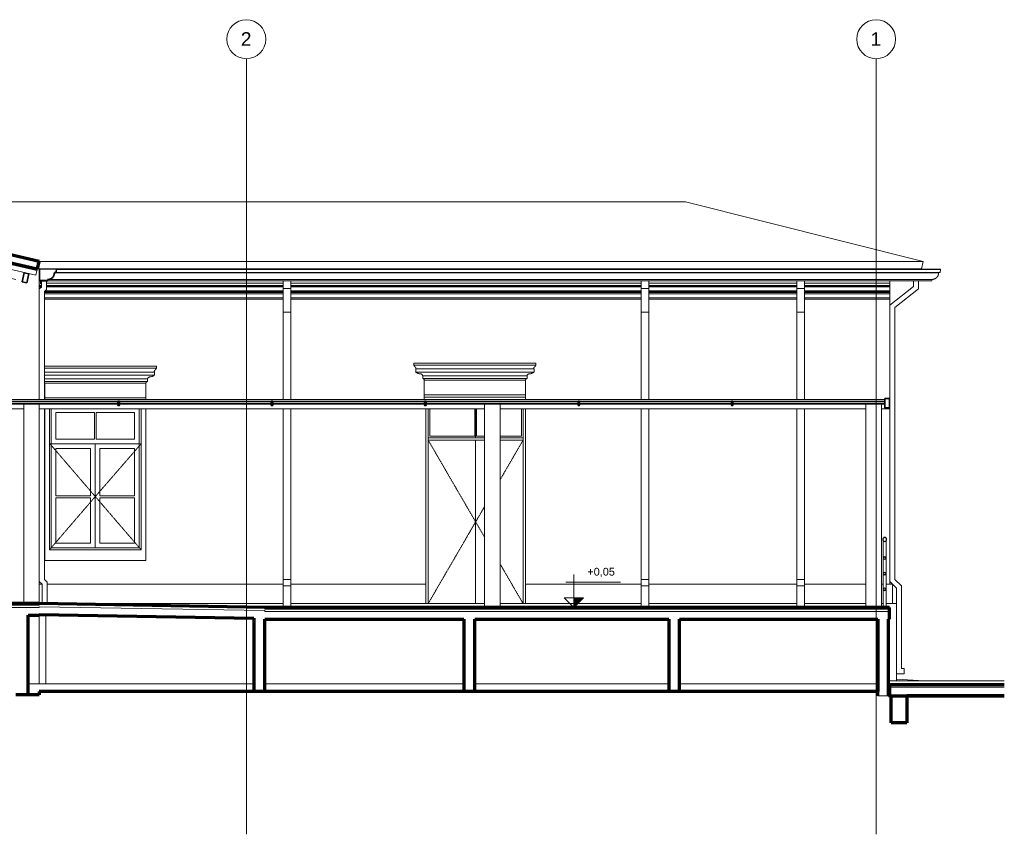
# Model space of a CAD drawing. Header units: millimetres. Extents: x -3164 to 44461, y -1932 to 8822.
# Tile 9 of 9: x 31813 to 44461, y -1932 to 8528. Entities that reach past the tile are written whole.
import ezdxf

# ---------------------------------------------------------------- set-up
doc = ezdxf.new("R2010")
doc.units = ezdxf.units.MM
doc.linetypes.add('_Tracejado pequeno', pattern=[2.25, 1.5, -0.75])
doc.linetypes.add('_Traço - ponto', pattern=[16, 12, -2, 0, -2])
for name, color, linetype, lineweight in [('A-DOOR', 31, 'Continuous', 18), ('A-DOOR-HDLN', 31, '_Tracejado pequeno', 18), ('A-FLOR', 192, 'Continuous', 18), ('A-FLOR-HRAL', 11, 'Continuous', 18), ('A-FLOR-MCUT', 51, 'Continuous', 18), ('A-GENM', 13, 'Continuous', 18), ('A-GLAZ', 151, 'Continuous', 18), ('A-GLAZ-CURT', 52, 'Continuous', 18), ('A-GLAZ-CWMG', 51, 'Continuous', 18), ('A-GLAZ-HDLN', 1, '_Tracejado pequeno', 18), ('A-ROOF', 132, 'Continuous', 18), ('A-ROOF-MCUT', 132, 'Continuous', 25), ('A-ROOF-OTLN', 132, 'Continuous', 18), ('A-WALL', 113, 'Continuous', 18), ('G-ANNO-DIMS', 111, 'Continuous', 9), ('S-COLS', 52, 'Continuous', 18), ('S-GRID', 1, 'Continuous', 9), ('S-GRID-IDEN', 1, 'Continuous', 9)]:
    doc.layers.add(name, color=color, linetype=linetype, lineweight=lineweight)
doc.styles.add('Arial_2', font='arial.ttf', dxfattribs={"height": 175})
doc.styles.add('Arial_3', font='arial.ttf', dxfattribs={"height": 100})

# ---------------------------------------------------------------- blocks, each defined once
blk = doc.blocks.new('porta dupla - P01 - 1_28 x 2_60 m-4336729-ELEVAÇÃO 6 - FACHADA DE IMPLANTAÇÃO')
at = {"layer": 'A-DOOR'}
for p, q in [((24141, 1030), (24141, 3530)), ((24161, 3530), (24161, 3180)), ((24741, 3180), (24741, 3530)), ((24751, 3530), (24751, 3160)), ((24751, 3530), (24751, 3160)), ((24761, 3530), (24761, 3180)), ((25341, 3180), (25341, 3530)), ((25361, 3530), (25361, 1030)), ((24741, 3180), (24161, 3180)), ((24866, 3180), (24761, 3180)), ((25341, 3180), (25066, 3180)), ((24866, 3160), (24141, 3160)), ((24141, 3130), (24866, 3130)), ((24751, 3130), (24751, 1030)), ((24751, 3130), (24751, 1030)), ((25361, 3160), (25066, 3160)), ((25066, 3130), (25361, 3130))]:
    blk.add_line(p, q, dxfattribs=at)
at = {"layer": 'A-DOOR-HDLN'}
for p, q in [((24141, 3130), (24866, 3130)), ((24141, 3130), (24751, 2080)), ((25066, 3130), (25361, 3130)), ((25361, 3130), (25066, 2622)), ((24866, 2277), (24751, 2080)), ((24751, 2080), (24141, 1030)), ((24751, 2080), (24866, 1883)), ((25066, 1538), (25361, 1030))]:
    blk.add_line(p, q, dxfattribs=at)
blk = doc.blocks.new('Window_CV - Window_CV - 1 divisão-4329170-ELEVAÇÃO 6 - FACHADA DE IMPLANTAÇÃO')
at = {"layer": 'A-GLAZ'}
for p, q in [((19215, 3530), (19215, 1584)), ((19275, 1720), (19275, 3530)), ((19300, 3530), (19300, 1745)), ((19360, 3485), (19360, 3144)), ((19853, 3485), (19360, 3485)), ((19853, 3144), (19853, 3485)), ((19878, 3485), (19878, 3144)), ((20370, 3485), (19878, 3485)), ((20370, 3144), (20370, 3485)), ((20430, 1745), (20430, 3530)), ((20455, 3530), (20455, 1720)), ((20515, 1584), (20515, 3530)), ((19300, 3084), (20430, 3084)), ((19865, 3084), (19300, 3084)), ((19853, 3144), (19360, 3144)), ((19865, 3084), (19865, 1745)), ((19865, 1745), (19865, 3084)), ((20430, 3084), (19865, 3084)), ((20370, 3144), (19878, 3144)), ((19360, 2414), (19360, 3024)), ((19360, 3024), (19805, 3024)), ((19805, 3024), (19805, 2414)), ((19925, 2414), (19925, 3024)), ((19925, 3024), (20370, 3024)), ((20370, 3024), (20370, 2414)), ((19805, 2414), (19360, 2414)), ((20370, 2414), (19925, 2414)), ((19360, 2389), (19360, 1805)), ((19360, 2389), (19805, 2389)), ((19805, 1805), (19805, 2389)), ((19925, 2389), (20370, 2389)), ((19925, 2389), (19925, 1805)), ((20370, 1805), (20370, 2389)), ((19360, 1805), (19805, 1805)), ((19925, 1805), (20370, 1805)), ((20455, 1720), (19275, 1720)), ((19300, 1745), (20430, 1745)), ((19215, 1584), (20515, 1584))]:
    blk.add_line(p, q, dxfattribs=at)
at = {"layer": 'A-GLAZ-HDLN'}
for p, q in [((20455, 3084), (19281, 3084)), ((19865, 2405), (19281, 3084)), ((20455, 3084), (19865, 2405)), ((19275, 1720), (19865, 2405)), ((19865, 2405), (20455, 1720))]:
    blk.add_line(p, q, dxfattribs=at)
blk = doc.blocks.new('Rectangular Mullion - 4x6_3-3931219-ELEVAÇÃO 6 - FACHADA DE IMPLANTAÇÃO')
at = {"layer": 'A-GLAZ-CWMG'}
for p, q in [((19100, 5248), (15959, 5970)), ((15960, 6035), (16365, 5942)), ((16414, 5930), (16823, 5836)), ((16872, 5825), (17281, 5731)), ((17330, 5720), (17740, 5625)), ((17788, 5614), (18198, 5520)), ((18246, 5509), (18656, 5415)), ((18705, 5403), (19114, 5309)), ((19114, 5309), (19100, 5248))]:
    blk.add_line(p, q, dxfattribs=at)
blk = doc.blocks.new('Rectangular Mullion - 6x12 cm-4082038-ELEVAÇÃO 6 - FACHADA DE IMPLANTAÇÃO')
at = {"layer": 'A-GLAZ-CWMG'}
for p, q in [((6408, 5474), (6491, 5474)), ((13193, 5474), (13290, 5474)), ((13597, 5474), (13607, 5474)), ((14677, 5474), (15055, 5474)), ((15208, 5474), (15887, 5474)), ((16037, 5474), (16715, 5474)), ((16869, 5474), (17125, 5474)), ((17571, 5474), (17615, 5474)), ((18397, 5474), (18486, 5474)), ((6159, 5357), (6115, 5357)), ((6166, 5344), (6209, 5344)), ((6651, 5344), (6669, 5344)), ((6960, 5357), (6877, 5357)), ((6928, 5344), (7011, 5344)), ((12574, 5344), (12671, 5344)), ((12732, 5357), (12635, 5357)), ((12978, 5344), (12998, 5344)), ((13048, 5357), (13039, 5357)), ((14058, 5344), (15432, 5344)), ((15395, 5357), (14119, 5357)), ((15887, 5357), (15549, 5357)), ((15586, 5344), (15887, 5344)), ((16375, 5357), (16037, 5357)), ((16037, 5344), (16338, 5344)), ((16491, 5344), (17690, 5344)), ((17635, 5357), (16528, 5357)), ((18125, 5357), (18081, 5357)), ((18136, 5344), (18180, 5344)), ((18996, 5357), (18907, 5357)), ((18962, 5344), (19052, 5344))]:
    blk.add_line(p, q, dxfattribs=at)
blk = doc.blocks.new('Rectangular Mullion - 6x12 cm 2-4082025-ELEVAÇÃO 6 - FACHADA DE IMPLANTAÇÃO')
at = {"layer": 'A-GLAZ-CWMG'}
for p, q in [((18846, 5191), (18602, 5247)), ((19146, 5258), (19148, 5258)), ((19148, 5251), (19146, 5251)), ((19146, 5134), (19163, 5137)), ((19163, 5137), (19163, 5174))]:
    blk.add_line(p, q, dxfattribs=at)
blk = doc.blocks.new('Railing - 4 cm-V15-ELEVAÇÃO 6 - FACHADA DE IMPLANTAÇÃO')
at = {"layer": 'A-FLOR-HRAL'}
for p, q in [((29986, 980), (29986, 1830)), ((29986, 1830), (30026, 1830)), ((30026, 1830), (30026, 980))]:
    blk.add_line(p, q, dxfattribs=at)
blk = doc.blocks.new('Railing - Railing-3946303-ELEVAÇÃO 6 - FACHADA DE IMPLANTAÇÃO')
at = {"layer": 'A-FLOR-HRAL', "lineweight": 25}
for centre, radius, start, end in [((30006, 1855), 25, 0, 180), ((30006, 1855), 25, 180, 0), ((30006, 1615), 15, 0, 180), ((30006, 1615), 15, 180, 0), ((30006, 1415), 15, 0, 180), ((30006, 1415), 15, 180, 0), ((30006, 1215), 15, 0, 180), ((30006, 1215), 15, 180, 0)]:
    blk.add_arc(centre, radius, start, end, dxfattribs=at)
blk.add_blockref('Railing - 4 cm-V15-ELEVAÇÃO 6 - FACHADA DE IMPLANTAÇÃO', (0, 0))
blk = doc.blocks.new('System Panel - Vidro 2cm escuro2-4253585-ELEVAÇÃO 6 - FACHADA DE IMPLANTAÇÃO')
at = {"layer": 'A-GLAZ-CURT', "lineweight": 25}
for p, q in [((30006, 3624), (28056, 3624)), ((28056, 3624), (28056, 3604)), ((28056, 3604), (30006, 3604)), ((30006, 3604), (30006, 3624))]:
    blk.add_line(p, q, dxfattribs=at)
at = {"layer": 'A-GLAZ-CURT'}
blk.add_line((28056, 3593), (30006, 3593), dxfattribs=at)
blk = doc.blocks.new('Rectangular Mullion - 6x12 cm metal-4024687-ELEVAÇÃO 6 - FACHADA DE IMPLANTAÇÃO')
at = {"layer": 'A-GLAZ-CWMG'}
for p, q in [((20166, 3653), (18206, 3653)), ((18146, 3530), (18146, 3533)), ((18946, 3533), (18146, 3533)), ((18146, 3530), (18946, 3530)), ((20166, 3533), (19146, 3533)), ((19146, 3530), (20166, 3530))]:
    blk.add_line(p, q, dxfattribs=at)
blk = doc.blocks.new('Rectangular Mullion - 6x12 cm metal-4019208-ELEVAÇÃO 6 - FACHADA DE IMPLANTAÇÃO')
at = {"layer": 'A-GLAZ-CWMG', "lineweight": 35}
for p, q in [((30066, 3664), (30006, 3664)), ((30006, 3664), (30006, 3544)), ((30006, 3544), (30066, 3544)), ((30066, 3544), (30066, 3664))]:
    blk.add_line(p, q, dxfattribs=at)
at = {"layer": 'A-GLAZ-CWMG'}
for p, q in [((30006, 3544), (30006, 3533)), ((30066, 3533), (30066, 3544)), ((30066, 3533), (30006, 3533))]:
    blk.add_line(p, q, dxfattribs=at)
blk = doc.blocks.new('Rectangular Mullion - 6x12 cm metal-4024689-ELEVAÇÃO 6 - FACHADA DE IMPLANTAÇÃO')
at = {"layer": 'A-GLAZ-CWMG'}
for p, q in [((30006, 3653), (28046, 3653)), ((29765, 3533), (28046, 3533)), ((28046, 3530), (29765, 3530)), ((30066, 3533), (29965, 3533)), ((29965, 3530), (30066, 3530)), ((30066, 3533), (30066, 3530))]:
    blk.add_line(p, q, dxfattribs=at)
blk = doc.blocks.new('Rectangular Mullion - 6x12 cm metal-4024690-ELEVAÇÃO 6 - FACHADA DE IMPLANTAÇÃO')
at = {"layer": 'A-GLAZ-CWMG'}
for p, q in [((28046, 3653), (26076, 3653)), ((28046, 3533), (26076, 3533)), ((26076, 3530), (28046, 3530))]:
    blk.add_line(p, q, dxfattribs=at)
blk = doc.blocks.new('Rectangular Mullion - 6x12 cm metal-V16-ELEVAÇÃO 6 - FACHADA DE IMPLANTAÇÃO')
at = {"layer": 'A-GLAZ-CWMG'}
for p, q in [((26076, 3653), (24106, 3653)), ((24866, 3533), (24106, 3533)), ((24106, 3530), (24866, 3530)), ((26076, 3533), (25066, 3533)), ((25066, 3530), (26076, 3530))]:
    blk.add_line(p, q, dxfattribs=at)
blk = doc.blocks.new('Rectangular Mullion - 2x5 cm metal-4019206-ELEVAÇÃO 6 - FACHADA DE IMPLANTAÇÃO')
at = {"layer": 'A-GLAZ-CWMG', "lineweight": 35}
for p, q in [((28056, 3629), (28036, 3629)), ((28036, 3629), (28036, 3579)), ((28036, 3579), (28056, 3579)), ((28056, 3579), (28056, 3629))]:
    blk.add_line(p, q, dxfattribs=at)
at = {"layer": 'A-GLAZ-CWMG'}
for p, q in [((28036, 3579), (28036, 3568)), ((28056, 3568), (28036, 3568)), ((28056, 3568), (28056, 3579))]:
    blk.add_line(p, q, dxfattribs=at)
blk = doc.blocks.new('ornamento esquadrias - ornamento esquadrias-4133635-ELEVAÇÃO 6 - FACHADA DE IMPLANTAÇÃO')
at = {"layer": 'A-GENM'}
for p, q in [((25526, 4119), (23956, 4119)), ((23956, 4119), (23956, 4094)), ((25526, 4094), (23956, 4094)), ((23956, 4094), (25526, 4094)), ((25526, 4094), (25526, 4119)), ((23981, 4044), (25501, 4044)), ((25501, 4044), (23981, 4044)), ((23981, 4044), (23981, 4004)), ((25501, 4004), (23981, 4004)), ((23981, 4004), (25501, 4004)), ((24071, 3957), (25411, 3957)), ((25411, 3957), (24071, 3957)), ((24071, 3957), (24071, 3922)), ((25411, 3922), (24071, 3922)), ((24071, 3922), (25411, 3922)), ((25411, 3922), (25411, 3957)), ((25501, 4004), (25501, 4044)), ((25391, 3899), (24091, 3899)), ((24091, 3899), (24091, 3713)), ((24091, 3899), (25391, 3899)), ((25391, 3713), (25391, 3899)), ((25391, 3713), (24091, 3713)), ((24091, 3713), (25391, 3713)), ((24091, 3683), (24091, 3713)), ((24091, 3683), (25391, 3683)), ((24091, 3652), (24091, 3683)), ((24091, 3683), (25391, 3683)), ((25391, 3713), (25391, 3683)), ((25391, 3683), (25391, 3652))]:
    blk.add_line(p, q, dxfattribs=at)
for points, knots in [([(23975, 4067), (23973, 4069), (23971, 4071), (23968, 4075), (23967, 4077), (23965, 4078), (23964, 4080), (23963, 4082), (23962, 4083), (23961, 4085), (23960, 4087), (23959, 4088), (23958, 4090), (23957, 4092), (23957, 4093), (23957, 4094), (23956, 4094), (23956, 4094)], [0, 0, 0, 0, 0.142857, 0.214286, 0.285714, 0.321429, 0.357143, 0.428571, 0.464286, 0.5, 0.571429, 0.625, 0.678571, 0.785714, 0.839286, 0.892857, 1, 1, 1, 1]), ([(23981, 4044), (23981, 4044), (23982, 4044), (23982, 4046), (23983, 4048), (23984, 4052), (23984, 4055), (23983, 4058), (23982, 4059), (23982, 4060), (23981, 4062), (23980, 4063), (23978, 4065), (23976, 4066), (23975, 4067)], [0, 0, 0, 0, 0.125, 0.25, 0.375, 0.5, 0.625, 0.6875, 0.71875, 0.75, 0.8125, 0.84375, 0.875, 1, 1, 1, 1]), ([(25507, 4067), (25506, 4067), (25505, 4066), (25503, 4064), (25502, 4063), (25501, 4061), (25500, 4060), (25499, 4058), (25499, 4055), (25498, 4050), (25500, 4046), (25501, 4044), (25501, 4044), (25501, 4044)], [0, 0, 0, 0, 0.0625, 0.125, 0.1875, 0.21875, 0.25, 0.3125, 0.375, 0.5, 0.75, 0.875, 1, 1, 1, 1]), ([(25526, 4094), (25526, 4094), (25526, 4093), (25525, 4092), (25524, 4091), (25523, 4089), (25522, 4087), (25521, 4085), (25520, 4083), (25519, 4081), (25517, 4079), (25516, 4077), (25515, 4076), (25514, 4075), (25512, 4073), (25510, 4070), (25508, 4068), (25507, 4067)], [0, 0, 0, 0, 0.142857, 0.214286, 0.285714, 0.357143, 0.428571, 0.5, 0.535714, 0.571429, 0.678571, 0.705357, 0.732143, 0.785714, 0.839286, 0.892857, 1, 1, 1, 1]), ([(23981, 4004), (23983, 4003), (23987, 4000), (23991, 3997), (23995, 3995), (24000, 3992), (24004, 3990), (24008, 3988), (24013, 3987), (24021, 3984), (24029, 3982), (24034, 3982)], [-1, -1, -1, -1, -0.875, -0.75, -0.6875, -0.625, -0.5, -0.4375, -0.375, -0.25, 0, 0, 0, 0]), ([(24034, 3982), (24036, 3982), (24040, 3982), (24046, 3981), (24049, 3980), (24051, 3979), (24053, 3978), (24055, 3977), (24057, 3976), (24058, 3975), (24060, 3973), (24061, 3972), (24063, 3971), (24064, 3969), (24066, 3967), (24069, 3963), (24070, 3960), (24071, 3957)], [-1, -1, -1, -1, -0.833333, -0.75, -0.666667, -0.625, -0.583333, -0.541667, -0.5, -0.458333, -0.416667, -0.375, -0.333333, -0.291667, -0.25, -0.166667, 0, 0, 0, 0]), ([(24071, 3922), (24072, 3922), (24074, 3922), (24075, 3921), (24077, 3920), (24078, 3920), (24079, 3919), (24080, 3918), (24081, 3918), (24082, 3917), (24082, 3917), (24083, 3916), (24084, 3915), (24085, 3914), (24086, 3913), (24087, 3912), (24087, 3911), (24088, 3910), (24089, 3908), (24089, 3907), (24091, 3904), (24091, 3901), (24091, 3899)], [-1, -1, -1, -1, -0.916667, -0.875, -0.833333, -0.791667, -0.75, -0.708333, -0.666667, -0.645833, -0.625, -0.583333, -0.541667, -0.5, -0.458333, -0.416667, -0.375, -0.333333, -0.291667, -0.25, -0.166667, 0, 0, 0, 0]), ([(25391, 3899), (25391, 3901), (25392, 3904), (25393, 3907), (25394, 3909), (25395, 3911), (25396, 3912), (25396, 3913), (25397, 3914), (25398, 3915), (25399, 3916), (25400, 3917), (25401, 3918), (25402, 3918), (25403, 3919), (25404, 3920), (25406, 3920), (25407, 3921), (25409, 3922), (25410, 3922), (25411, 3922)], [-1, -1, -1, -1, -0.833333, -0.75, -0.666667, -0.625, -0.583333, -0.541667, -0.5, -0.458333, -0.416667, -0.375, -0.333333, -0.291667, -0.25, -0.208333, -0.166667, -0.125, -0.083333, 0, 0, 0, 0]), ([(25411, 3957), (25412, 3960), (25414, 3963), (25417, 3968), (25419, 3970), (25421, 3972), (25422, 3973), (25424, 3975), (25426, 3976), (25427, 3977), (25429, 3978), (25431, 3979), (25433, 3979), (25435, 3980), (25437, 3981), (25442, 3982), (25446, 3982), (25448, 3982)], [-1, -1, -1, -1, -0.833333, -0.75, -0.666667, -0.625, -0.583333, -0.541667, -0.5, -0.458333, -0.416667, -0.375, -0.333333, -0.291667, -0.25, -0.166667, 0, 0, 0, 0]), ([(25448, 3982), (25453, 3982), (25461, 3984), (25469, 3987), (25474, 3988), (25477, 3990), (25480, 3991), (25484, 3993), (25487, 3995), (25491, 3997), (25496, 4000), (25499, 4003), (25501, 4004)], [-1, -1, -1, -1, -0.75, -0.625, -0.5625, -0.5, -0.4375, -0.375, -0.3125, -0.25, -0.125, 0, 0, 0, 0])]:
    blk.add_open_spline(points, degree=3, knots=knots, dxfattribs=at)
blk = doc.blocks.new('ornamento esquadrias - ornamento esquadrias-V17-ELEVAÇÃO 6 - FACHADA DE IMPLANTAÇÃO')
at = {"layer": 'A-GENM'}
for p, q in [((20650, 4079), (19211, 4079)), ((20650, 4054), (19211, 4054)), ((19211, 4054), (20650, 4054)), ((20650, 4054), (20650, 4079)), ((19211, 4004), (20625, 4004)), ((20625, 4004), (19211, 4004)), ((20625, 3964), (19211, 3964)), ((19211, 3964), (20625, 3964)), ((20625, 3964), (20625, 4004)), ((19211, 3917), (20535, 3917)), ((20535, 3917), (19211, 3917)), ((20535, 3882), (19211, 3882)), ((19211, 3882), (20535, 3882)), ((20515, 3859), (19215, 3859)), ((19215, 3859), (19215, 3673)), ((19215, 3859), (20515, 3859)), ((20515, 3673), (20515, 3859)), ((20535, 3882), (20535, 3917)), ((20515, 3673), (19215, 3673)), ((19215, 3673), (20515, 3673)), ((19215, 3652), (19215, 3673)), ((20515, 3673), (20515, 3652))]:
    blk.add_line(p, q, dxfattribs=at)
for points, knots in [([(20650, 4054), (20650, 4054), (20650, 4053), (20649, 4052), (20649, 4051), (20648, 4049), (20647, 4047), (20645, 4045), (20644, 4043), (20643, 4041), (20642, 4039), (20640, 4037), (20639, 4036), (20638, 4035), (20637, 4033), (20634, 4030), (20633, 4028), (20632, 4027)], [0, 0, 0, 0, 0.142857, 0.214286, 0.285714, 0.357143, 0.428571, 0.5, 0.535714, 0.571429, 0.678571, 0.705357, 0.732143, 0.785714, 0.839286, 0.892857, 1, 1, 1, 1]), ([(20535, 3917), (20536, 3920), (20538, 3923), (20541, 3928), (20543, 3930), (20545, 3932), (20547, 3933), (20548, 3935), (20550, 3936), (20552, 3937), (20553, 3938), (20555, 3939), (20557, 3939), (20559, 3940), (20562, 3941), (20566, 3942), (20570, 3942), (20573, 3942)], [-1, -1, -1, -1, -0.833333, -0.75, -0.666667, -0.625, -0.583333, -0.541667, -0.5, -0.458333, -0.416667, -0.375, -0.333333, -0.291667, -0.25, -0.166667, 0, 0, 0, 0]), ([(20573, 3942), (20578, 3942), (20585, 3944), (20593, 3947), (20598, 3948), (20601, 3950), (20605, 3951), (20608, 3953), (20611, 3955), (20615, 3957), (20620, 3960), (20624, 3963), (20625, 3964)], [-1, -1, -1, -1, -0.75, -0.625, -0.5625, -0.5, -0.4375, -0.375, -0.3125, -0.25, -0.125, 0, 0, 0, 0]), ([(20632, 4027), (20631, 4027), (20629, 4026), (20628, 4024), (20626, 4023), (20625, 4021), (20625, 4020), (20624, 4018), (20623, 4015), (20623, 4010), (20624, 4006), (20625, 4004), (20625, 4004), (20625, 4004)], [0, 0, 0, 0, 0.0625, 0.125, 0.1875, 0.21875, 0.25, 0.3125, 0.375, 0.5, 0.75, 0.875, 1, 1, 1, 1]), ([(19211, 3872), (19211, 3871), (19212, 3871), (19212, 3870), (19213, 3868), (19214, 3867), (19215, 3864), (19215, 3861), (19215, 3859)], [-0.4068733, -0.4068733, -0.4068733, -0.4068733, -0.375, -0.3333333, -0.2916667, -0.25, -0.1666667, 0, 0, 0, 0]), ([(20515, 3859), (20516, 3861), (20516, 3864), (20517, 3867), (20518, 3869), (20519, 3871), (20520, 3872), (20521, 3873), (20522, 3874), (20522, 3875), (20523, 3876), (20524, 3877), (20525, 3878), (20527, 3878), (20528, 3879), (20529, 3880), (20530, 3880), (20531, 3881), (20533, 3882), (20534, 3882), (20535, 3882)], [-1, -1, -1, -1, -0.833333, -0.75, -0.666667, -0.625, -0.583333, -0.541667, -0.5, -0.458333, -0.416667, -0.375, -0.333333, -0.291667, -0.25, -0.208333, -0.166667, -0.125, -0.083333, 0, 0, 0, 0])]:
    blk.add_open_spline(points, degree=3, knots=knots, dxfattribs=at)
blk = doc.blocks.new('Rectangular Mullion - 6x12 cm-4252393-ELEVAÇÃO 6 - FACHADA DE IMPLANTAÇÃO')
at = {"layer": 'A-GLAZ-CWMG', "lineweight": 35}
for p, q in [((18953, 5280), (18927, 5163)), ((19012, 5266), (18953, 5280)), ((18985, 5149), (19012, 5266)), ((18927, 5163), (18985, 5149))]:
    blk.add_line(p, q, dxfattribs=at)
blk = doc.blocks.new('Generic Models 1 - Generic Models 24-4258923-ELEVAÇÃO 6 - FACHADA DE IMPLANTAÇÃO')
at = {"layer": 'A-GENM'}
for p, q in [((7125, 5093), (6771, 4815)), ((6836, 4783), (7190, 5062)), ((7125, 5174), (7125, 5093)), ((7190, 5062), (7190, 5174)), ((7236, 5078), (7236, 5174)), ((7236, 5078), (7336, 5078)), ((7236, 4774), (7236, 5078)), ((7336, 5078), (7336, 5174)), ((7336, 5078), (7336, 4774)), ((10221, 5078), (10221, 5174)), ((10221, 5078), (10321, 5078)), ((10221, 4774), (10221, 5078)), ((10321, 5078), (10321, 5174)), ((10321, 5078), (10321, 4774)), ((12347, 5179), (12361, 5179)), ((12347, 5062), (12347, 5179)), ((12696, 4787), (12347, 5062)), ((12412, 5174), (12412, 5093)), ((12412, 5093), (12761, 4818)), ((19146, 5071), (19175, 5093)), ((19175, 5093), (19175, 5174)), ((19240, 5062), (19211, 5039)), ((19240, 5174), (19240, 5062)), ((22277, 5078), (22277, 5174)), ((22277, 5078), (22377, 5078)), ((22277, 4774), (22277, 5078)), ((22377, 5078), (22377, 5174)), ((22377, 5078), (22377, 4774)), ((26877, 5078), (26877, 5174)), ((26877, 5078), (26977, 5078)), ((26877, 4774), (26877, 5078)), ((26977, 5078), (26977, 5174)), ((26977, 5078), (26977, 4774)), ((28877, 5078), (28877, 5174)), ((28877, 5078), (28977, 5078)), ((28877, 4774), (28877, 5078)), ((28977, 5078), (28977, 5174)), ((28977, 5078), (28977, 4774)), ((30375, 5104), (30071, 4864)), ((30136, 4833), (30440, 5072)), ((30375, 5174), (30375, 5104)), ((30440, 5072), (30440, 5174)), ((19211, 3653), (19211, 5039)), ((30136, 1342), (30136, 4833)), ((6836, 470), (6836, 4783)), ((7236, 4774), (7336, 4774)), ((7236, 470), (7236, 4774)), ((7336, 4774), (7336, 470)), ((10221, 4774), (10321, 4774)), ((10221, 470), (10221, 4774)), ((10321, 4774), (10321, 470)), ((12696, 4787), (12696, 2071)), ((22277, 4774), (22377, 4774)), ((22277, 3653), (22277, 4774)), ((22377, 4774), (22377, 3653)), ((26877, 4774), (26977, 4774)), ((26877, 3653), (26877, 4774)), ((26977, 4774), (26977, 3653)), ((28877, 4774), (28977, 4774)), ((28877, 3653), (28877, 4774)), ((28977, 4774), (28977, 3653)), ((19211, 1342), (19211, 3530)), ((22277, 1342), (22277, 3530)), ((22377, 3530), (22377, 1342)), ((26877, 1342), (26877, 3530)), ((26977, 3530), (26977, 1342)), ((28877, 1342), (28877, 3530)), ((28977, 3530), (28977, 1342)), ((19146, 1315), (19181, 1280)), ((19246, 1307), (19211, 1342)), ((19246, 1030), (19246, 1307)), ((22277, 1342), (22377, 1342)), ((22277, 1257), (22277, 1342)), ((22377, 1342), (22377, 1257)), ((26877, 1342), (26977, 1342)), ((26877, 1257), (26877, 1342)), ((26977, 1342), (26977, 1257)), ((28877, 1342), (28977, 1342)), ((28877, 1257), (28877, 1342)), ((28977, 1342), (28977, 1257)), ((30071, 1315), (30156, 1230)), ((30221, 1257), (30136, 1342)), ((22277, 1257), (22377, 1257)), ((22277, 980), (22277, 1257)), ((22377, 1257), (22377, 980)), ((26877, 1257), (26977, 1257)), ((26877, 980), (26877, 1257)), ((26977, 1257), (26977, 980)), ((28877, 1257), (28977, 1257)), ((28877, 980), (28877, 1257)), ((28977, 1257), (28977, 980)), ((30156, 1230), (30156, 1030)), ((30221, 195), (30221, 1257)), ((19246, 1030), (19231, 1030)), ((30156, 130), (30256, 130)), ((30256, 195), (30221, 195)), ((30256, 195), (30256, 130))]:
    blk.add_line(p, q, dxfattribs=at)
blk = doc.blocks.new('ORNAMENTO SUPERIOR - ORNAMENTO SUPERIOR-4323885-ELEVAÇÃO 6 - FACHADA DE IMPLANTAÇÃO')
at = {"layer": 'A-GENM', "lineweight": 35}
for p, q in [((7055, 5329), (6771, 5329)), ((6771, 5329), (6771, 4939)), ((7055, 5287), (7055, 5329)), ((6975, 5187), (6975, 5192)), ((6975, 5192), (6985, 5192)), ((6989, 5177), (6975, 5187)), ((6985, 5192), (6985, 5202)), ((6985, 5202), (6995, 5202)), ((6995, 5202), (6995, 5232)), ((6995, 5232), (7005, 5232)), ((7005, 5232), (7005, 5252)), ((7005, 5252), (7010, 5252)), ((7010, 5252), (7010, 5257)), ((7010, 5257), (7015, 5257)), ((7015, 5257), (7015, 5262)), ((7015, 5262), (7020, 5262)), ((7020, 5262), (7020, 5267)), ((7020, 5267), (7035, 5267)), ((7035, 5267), (7035, 5277)), ((7035, 5277), (7040, 5277)), ((7040, 5277), (7040, 5282)), ((7040, 5282), (7045, 5282)), ((7045, 5287), (7055, 5287)), ((7045, 5282), (7045, 5287)), ((6939, 5047), (6939, 5097)), ((6939, 5097), (6949, 5097)), ((6949, 5097), (6949, 5107)), ((6949, 5107), (6959, 5107)), ((6959, 5107), (6959, 5117)), ((6959, 5117), (6969, 5117)), ((6771, 4939), (6781, 4939)), ((6781, 4939), (6781, 4959)), ((6781, 4959), (6791, 4959)), ((6791, 4959), (6791, 5009)), ((6811, 5009), (6821, 5009)), ((6821, 5009), (6821, 5024)), ((6821, 5024), (6829, 5024)), ((6829, 5024), (6829, 5032)), ((6829, 5032), (6875, 5032)), ((6879, 5052), (6929, 5052)), ((6929, 5052), (6929, 5047)), ((6929, 5047), (6939, 5047))]:
    blk.add_line(p, q, dxfattribs=at)
at = {"layer": 'A-GENM'}
for p, q in [((7055, 5329), (12477, 5329)), ((12477, 5329), (12477, 5287)), ((12597, 5329), (12477, 5329)), ((30071, 5329), (30071, 5323)), ((6975, 5187), (7102, 5187)), ((7102, 5192), (6985, 5192)), ((7102, 5202), (6995, 5202)), ((7102, 5232), (7005, 5232)), ((7036, 5252), (7010, 5252)), ((7016, 5257), (7015, 5257)), ((7071, 5252), (7054, 5252)), ((7071, 5257), (7055, 5257)), ((7071, 5262), (7056, 5262)), ((7071, 5267), (7058, 5267)), ((7071, 5277), (7060, 5277)), ((7071, 5282), (7061, 5282)), ((7071, 5287), (7063, 5287)), ((12477, 5287), (12471, 5287)), ((12487, 5282), (12471, 5282)), ((12492, 5277), (12471, 5277)), ((12497, 5267), (12471, 5267)), ((12512, 5262), (12471, 5262)), ((12515, 5257), (12471, 5257)), ((12516, 5252), (12471, 5252)), ((12527, 5232), (12471, 5232)), ((12537, 5202), (12471, 5202)), ((12547, 5192), (12471, 5192)), ((12471, 5187), (12557, 5187)), ((12477, 5287), (12487, 5287)), ((12487, 5287), (12487, 5282)), ((12487, 5282), (12492, 5282)), ((12492, 5282), (12492, 5277)), ((12492, 5277), (12497, 5277)), ((12497, 5277), (12497, 5267)), ((12497, 5267), (12512, 5267)), ((12512, 5267), (12512, 5262)), ((12512, 5262), (12514, 5262)), ((12527, 5250), (12527, 5232)), ((12527, 5232), (12537, 5232)), ((12537, 5232), (12537, 5202)), ((12537, 5202), (12547, 5202)), ((12557, 5187), (12544, 5177)), ((12547, 5202), (12547, 5192)), ((12547, 5192), (12557, 5192)), ((12557, 5192), (12557, 5187)), ((12761, 4939), (12761, 5299)), ((19146, 5287), (19148, 5287)), ((19146, 5282), (19148, 5282)), ((19146, 5277), (19148, 5277)), ((19146, 5267), (19148, 5267)), ((19146, 5262), (19148, 5262)), ((7125, 5097), (6949, 5097)), ((7125, 5107), (6959, 5107)), ((6968, 5147), (7125, 5147)), ((7125, 5117), (6969, 5117)), ((6989, 5177), (7102, 5177)), ((7190, 5147), (7236, 5147)), ((7236, 5117), (7190, 5117)), ((7236, 5107), (7190, 5107)), ((7236, 5097), (7190, 5097)), ((7336, 5147), (10221, 5147)), ((10221, 5117), (7336, 5117)), ((10221, 5107), (7336, 5107)), ((10221, 5097), (7336, 5097)), ((10321, 5147), (12347, 5147)), ((12347, 5117), (10321, 5117)), ((12347, 5107), (10321, 5107)), ((12347, 5097), (10321, 5097)), ((12412, 5147), (12564, 5147)), ((12563, 5117), (12412, 5117)), ((12573, 5107), (12412, 5107)), ((12583, 5097), (12412, 5097)), ((12471, 5177), (12544, 5177)), ((12563, 5117), (12573, 5117)), ((12573, 5117), (12573, 5107)), ((12573, 5107), (12583, 5107)), ((12583, 5107), (12583, 5097)), ((12583, 5097), (12593, 5097)), ((12593, 5097), (12593, 5047)), ((19146, 5117), (19175, 5117)), ((19146, 5107), (19175, 5107)), ((19146, 5097), (19175, 5097)), ((19163, 5147), (19175, 5147)), ((19240, 5147), (22277, 5147)), ((19240, 5117), (22277, 5117)), ((19240, 5107), (22277, 5107)), ((19240, 5097), (22277, 5097)), ((22377, 5147), (26877, 5147)), ((22377, 5117), (26877, 5117)), ((22377, 5107), (26877, 5107)), ((22377, 5097), (26877, 5097)), ((26977, 5147), (28877, 5147)), ((26977, 5117), (28877, 5117)), ((26977, 5107), (28877, 5107)), ((26977, 5097), (28877, 5097)), ((28977, 5147), (30071, 5147)), ((28977, 5117), (30071, 5117)), ((28977, 5107), (30071, 5107)), ((28977, 5097), (30071, 5097)), ((30071, 5174), (30071, 5147)), ((30071, 5147), (30071, 5117)), ((30071, 5117), (30071, 5107)), ((30071, 5107), (30071, 5097)), ((30071, 5097), (30071, 5047)), ((6928, 4939), (6781, 4939)), ((6954, 4959), (6791, 4959)), ((7017, 5009), (6821, 5009)), ((7036, 5024), (6829, 5024)), ((6875, 5032), (7046, 5032)), ((6879, 5042), (7059, 5042)), ((7065, 5047), (6939, 5047)), ((7236, 4939), (7033, 4939)), ((7236, 4959), (7059, 4959)), ((7236, 5009), (7122, 5009)), ((7236, 5024), (7141, 5024)), ((7151, 5032), (7236, 5032)), ((7164, 5042), (7236, 5042)), ((7236, 5047), (7170, 5047)), ((10221, 5047), (7336, 5047)), ((7336, 5042), (10221, 5042)), ((7336, 5032), (10221, 5032)), ((10221, 5024), (7336, 5024)), ((10221, 5009), (7336, 5009)), ((10221, 4959), (7336, 4959)), ((10221, 4939), (7336, 4939)), ((12367, 5047), (10321, 5047)), ((10321, 5042), (12373, 5042)), ((10321, 5032), (12386, 5032)), ((12396, 5024), (10321, 5024)), ((12415, 5009), (10321, 5009)), ((12478, 4959), (10321, 4959)), ((12504, 4939), (10321, 4939)), ((12593, 5047), (12472, 5047)), ((12478, 5042), (12653, 5042)), ((12491, 5032), (12658, 5032)), ((12703, 5024), (12501, 5024)), ((12711, 5009), (12520, 5009)), ((12741, 4959), (12583, 4959)), ((12593, 5047), (12603, 5047)), ((12603, 5047), (12603, 5052)), ((12603, 5052), (12653, 5052)), ((12751, 4939), (12608, 4939)), ((12658, 5032), (12703, 5032)), ((12703, 5032), (12703, 5024)), ((12703, 5024), (12711, 5024)), ((12711, 5024), (12711, 5009)), ((12711, 5009), (12721, 5009)), ((12741, 5009), (12741, 4959)), ((12741, 4959), (12751, 4959)), ((12751, 4959), (12751, 4939)), ((12751, 4939), (12761, 4939)), ((19211, 5032), (22277, 5032)), ((19211, 5024), (22277, 5024)), ((19211, 5009), (22277, 5009)), ((19211, 4959), (22277, 4959)), ((19211, 4939), (22277, 4939)), ((19214, 5042), (22277, 5042)), ((19220, 5047), (22277, 5047)), ((22377, 5047), (26877, 5047)), ((22377, 5042), (26877, 5042)), ((22377, 5032), (26877, 5032)), ((22377, 5024), (26877, 5024)), ((22377, 5009), (26877, 5009)), ((22377, 4959), (26877, 4959)), ((22377, 4939), (26877, 4939)), ((26977, 5047), (28877, 5047)), ((26977, 5042), (28877, 5042)), ((26977, 5032), (28877, 5032)), ((26977, 5024), (28877, 5024)), ((26977, 5009), (28877, 5009)), ((26977, 4959), (28877, 4959)), ((26977, 4939), (28877, 4939)), ((28977, 5047), (30071, 5047)), ((28977, 5042), (30071, 5042)), ((28977, 5032), (30071, 5032)), ((28977, 5024), (30071, 5024)), ((28977, 5009), (30071, 5009)), ((28977, 4959), (30071, 4959)), ((28977, 4939), (30071, 4939)), ((30071, 5047), (30071, 5042)), ((30071, 5042), (30071, 5032)), ((30071, 5032), (30071, 5024)), ((30071, 5024), (30071, 5009)), ((30071, 5009), (30071, 4959)), ((30071, 4959), (30071, 4939))]:
    blk.add_line(p, q, dxfattribs=at)
at = {"layer": 'A-GENM', "lineweight": 35}
for centre, radius, start, end in [((6984, 5158), 19, 75.4597, 214.5403), ((6952, 5132), 22.6, 318.2336, 44.1403), ((6801, 5009), 10, 357.1773, 180), ((6875, 5037), 5.84, 270, 45.4596), ((6884, 5047), 7.42, 137.6422, 222.3578)]:
    blk.add_arc(centre, radius, start, end, dxfattribs=at)
at = {"layer": 'A-GENM'}
for centre, radius, start, end in [((12548, 5158), 19, 325.4597, 104.5403), ((12580, 5132), 22.6, 135.8597, 221.7664), ((12658, 5037), 5.84, 134.5404, 270), ((12648, 5047), 7.42, 317.6422, 42.3578), ((12731, 5009), 10, 0, 182.8227)]:
    blk.add_arc(centre, radius, start, end, dxfattribs=at)
for points in [[(6968, 5147), (6970, 5146), (6972, 5143), (6974, 5138), (6975, 5132), (6974, 5127), (6972, 5121), (6970, 5118), (6969, 5117)], [(12653, 5042), (12653, 5041), (12653, 5041), (12652, 5039), (12652, 5038), (12652, 5038)]]:
    blk.add_open_spline(points, degree=3, dxfattribs=at)
for points, knots in [([(6879, 5042), (6879, 5041), (6880, 5041), (6880, 5039), (6881, 5038), (6881, 5037), (6880, 5035), (6880, 5035), (6879, 5034), (6879, 5034), (6879, 5033), (6878, 5033), (6877, 5032), (6877, 5032), (6876, 5032), (6875, 5032), (6875, 5032)], [0, 0, 0, 0, 0.1, 0.2, 0.3, 0.4, 0.5, 0.55, 0.6, 0.65, 0.7, 0.75, 0.8, 0.85, 0.9, 1, 1, 1, 1]), ([(12654, 5033), (12654, 5033), (12654, 5033), (12655, 5032), (12655, 5032), (12656, 5032), (12657, 5032), (12658, 5032)], [0.7, 0.7, 0.7, 0.7, 0.75, 0.8, 0.85, 0.9, 1, 1, 1, 1])]:
    blk.add_open_spline(points, degree=3, knots=knots, dxfattribs=at)
blk = doc.blocks.new('Embasamento - Embasamento-4325691-ELEVAÇÃO 6 - FACHADA DE IMPLANTAÇÃO')
at = {"layer": 'A-GENM'}
for p, q in [((19146, 1280), (19181, 1280)), ((19146, 1280), (19146, 1030)), ((19181, 1030), (19181, 1280)), ((22277, 1280), (19246, 1280)), ((24111, 1280), (22377, 1280)), ((24111, 1280), (24111, 1030)), ((25391, 1030), (25391, 1280)), ((25391, 1280), (26877, 1280)), ((26977, 1280), (28877, 1280)), ((28977, 1280), (29765, 1280)), ((29965, 1280), (29986, 1280)), ((30026, 1280), (30106, 1280)), ((30106, 1030), (30106, 1280)), ((19181, 1030), (19231, 1030)), ((19231, 1029), (19231, 1030)), ((22277, 1030), (19246, 1030)), ((24866, 1030), (22377, 1030)), ((26877, 1030), (25066, 1030)), ((28877, 1030), (26977, 1030)), ((29765, 1030), (28977, 1030)), ((29986, 1030), (29965, 1030)), ((30156, 1030), (30026, 1030)), ((30156, 40), (30156, 1030)), ((19146, 890), (19146, 0)), ((19231, 0), (19231, 889)), ((19231, 0), (19146, 0)), ((21901, 0), (19231, 0)), ((24601, 0), (22041, 0)), ((27231, 0), (24741, 0)), ((29916, 0), (27371, 0))]:
    blk.add_line(p, q, dxfattribs=at)
blk = doc.blocks.new('Grid - Head Grid-11506-ELEVAÇÃO 6 - FACHADA DE IMPLANTAÇÃO')
at = {"layer": 'S-GRID-IDEN'}
blk.add_circle((29896, 8278), 250, dxfattribs=at)
blk = doc.blocks.new('Spot Elevations - Spot elevation - Corte-10531-ELEVAÇÃO 6 - FACHADA DE IMPLANTAÇÃO')
at = {"layer": 'G-ANNO-DIMS'}
blk.add_hatch(color=256, dxfattribs=at).paths.add_polyline_path([(9675, 595), (9550, 470), (9550, 595)], flags=0)
for p, q in [((9550, 595), (9550, 895)), ((10149, 795), (9449, 795)), ((9425, 595), (9675, 595)), ((9550, 470), (9425, 595)), ((9425, 595), (9675, 595)), ((9675, 595), (9550, 470)), ((9550, 470), (9550, 595)), ((9550, 595), (9550, 470))]:
    blk.add_line(p, q, dxfattribs=at)

msp = doc.modelspace()

# ---------------------------------------------------------------- linework, layer by layer
at = {"layer": 'A-FLOR', "lineweight": 70}
for p, q in [((32065, 1030), (25687, 1030)), ((34960, 980), (32065, 1030)), ((32065, 880), (32065, 890)), ((32065, 890), (34820, 842)), ((42985, 980), (34960, 980)), ((42985, 830), (42985, 980)), ((31920, 880), (32065, 880)), ((34960, 830), (37520, 830)), ((37660, 830), (40150, 830)), ((40290, 830), (42835, 830)), ((42975, 830), (42985, 830)), ((42835, -100), (32065, -100)), ((32065, -100), (32065, -140)), ((42835, -152), (42835, -100)), ((44461, -12), (42985, -12)), ((42985, -12), (42985, -153)), ((32065, -140), (31765, -140)), ((43010, -152), (42975, -152)), ((42985, -153), (44461, -153)), ((43010, -500), (43010, -152)), ((44461, -152), (43210, -152)), ((43210, -152), (43210, -500)), ((43210, -500), (43010, -500))]:
    msp.add_line(p, q, dxfattribs=at)
at = {"layer": 'A-FLOR'}
for p, q in [((31920, 870), (32065, 870)), ((32065, 870), (32065, 0)), ((44461, 40), (42975, 40)), ((42985, 40), (42985, -12)), ((43075, 58), (43430, 40)), ((42985, -100), (42975, -100))]:
    msp.add_line(p, q, dxfattribs=at)
at = {"layer": 'A-FLOR-MCUT'}
for p, q in [((32065, 1010), (32065, 1020)), ((34960, 970), (32065, 1020)), ((32065, 1010), (25687, 1010)), ((32065, 980), (25980, 980)), ((32065, 980), (32065, 990)), ((34960, 940), (32065, 990)), ((34960, 970), (34960, 960)), ((42985, 960), (34960, 960)), ((34960, 940), (34960, 930)), ((42985, 930), (34960, 930)), ((44461, -22), (42985, -22)), ((44461, -43), (42985, -43))]:
    msp.add_line(p, q, dxfattribs=at)
at = {"layer": 'A-ROOF', "lineweight": 70}
for p, q in [((32065, 5425), (28880, 6158)), ((28879, 6055), (32039, 5329)), ((32039, 5329), (32043, 5329)), ((32043, 5329), (32065, 5425))]:
    msp.add_line(p, q, dxfattribs=at)
at = {"layer": 'A-ROOF'}
for p, q in [((40364, 6189), (29030, 6189)), ((40364, 6189), (43420, 5425)), ((32044, 5329), (32065, 5425)), ((32065, 5425), (43420, 5425)), ((43396, 5329), (32065, 5329)), ((43396, 5329), (43420, 5425))]:
    msp.add_line(p, q, dxfattribs=at)
at = {"layer": 'A-ROOF-MCUT'}
for p, q in [((32071, 5323), (32066, 5323)), ((32066, 5323), (32066, 5174)), ((32071, 5179), (32071, 5323)), ((32282, 5323), (32279, 5287)), ((32287, 5322), (32282, 5323)), ((32284, 5282), (32287, 5322)), ((32174, 5199), (32171, 5179)), ((32175, 5174), (32178, 5193)), ((32279, 5287), (32259, 5283)), ((32264, 5279), (32284, 5282)), ((32066, 5174), (32175, 5174)), ((32171, 5179), (32071, 5179))]:
    msp.add_line(p, q, dxfattribs=at)
for radius, start, end in [(80.6, 267.0291, 2.9329), (85.6, 270, 359.964)]:
    msp.add_arc((32178, 5279), radius, start, end, dxfattribs=at)
at = {"layer": 'A-ROOF-OTLN'}
for p, q in [((43426, 5323), (32071, 5323)), ((43637, 5323), (32282, 5323)), ((43642, 5322), (32287, 5322)), ((43642, 5322), (43637, 5323)), ((43638, 5282), (43642, 5322)), ((32178, 5193), (43533, 5193)), ((43619, 5279), (32264, 5279)), ((43638, 5282), (32284, 5282)), ((43530, 5174), (43533, 5193)), ((43619, 5279), (43638, 5282)), ((43530, 5174), (32175, 5174))]:
    msp.add_line(p, q, dxfattribs=at)
for points, knots in [([(32178, 5193), (32182, 5193), (32190, 5194), (32198, 5196), (32202, 5197), (32203, 5197)], [0, 0, 0, 0, 0.0833333, 0.1666667, 0.1853554, 0.1853554, 0.1853554, 0.1853554]), ([(32205, 5203), (32204, 5203), (32202, 5202), (32200, 5201), (32198, 5201)], [0.77162511, 0.77162511, 0.77162511, 0.77162511, 0.78571429, 0.82013322, 0.82013322, 0.82013322, 0.82013322]), ([(32210, 5200), (32211, 5200), (32213, 5201), (32216, 5202), (32221, 5205), (32224, 5207), (32226, 5208)], [0.2443022, 0.2443022, 0.2443022, 0.2443022, 0.25, 0.2916667, 0.3333333, 0.3716644, 0.3716644, 0.3716644, 0.3716644]), ([(32226, 5214), (32225, 5213), (32224, 5212), (32222, 5211), (32222, 5211)], [0.58871609, 0.58871609, 0.58871609, 0.58871609, 0.625, 0.62844055, 0.62844055, 0.62844055, 0.62844055]), ([(32233, 5213), (32234, 5214), (32236, 5215), (32239, 5218), (32242, 5222), (32244, 5224), (32244, 5224)], [0.4397803, 0.4397803, 0.4397803, 0.4397803, 0.4583333, 0.5, 0.5416667, 0.5598715, 0.5598715, 0.5598715, 0.5598715]), ([(32250, 5232), (32251, 5233), (32254, 5238), (32256, 5243), (32258, 5247), (32258, 5247)], [0.6283356, 0.6283356, 0.6283356, 0.6283356, 0.6666667, 0.75, 0.7556978, 0.7556978, 0.7556978, 0.7556978]), ([(32260, 5254), (32261, 5255), (32263, 5263), (32264, 5272), (32264, 5279)], [0.8146446, 0.8146446, 0.8146446, 0.8146446, 0.8333333, 1, 1, 1, 1]), ([(43533, 5193), (43537, 5193), (43544, 5194), (43555, 5196), (43564, 5199), (43571, 5202), (43576, 5205), (43581, 5208), (43585, 5211), (43590, 5215), (43594, 5218), (43597, 5223), (43602, 5228), (43607, 5236), (43612, 5246), (43617, 5260), (43619, 5272), (43619, 5279)], [0, 0, 0, 0, 0.083333, 0.166667, 0.25, 0.291667, 0.333333, 0.375, 0.416667, 0.458333, 0.5, 0.541667, 0.583333, 0.666667, 0.75, 0.833333, 1, 1, 1, 1])]:
    msp.add_open_spline(points, degree=3, knots=knots, dxfattribs=at)
for points in [[(32246, 5236), (32245, 5234), (32244, 5233), (32243, 5231)], [(32257, 5259), (32256, 5257), (32255, 5255), (32255, 5253)]]:
    msp.add_open_spline(points, degree=3, dxfattribs=at)
at = {"layer": 'A-WALL'}
for p, q in [((31949, 5329), (32039, 5329)), ((32043, 5329), (32065, 5329)), ((32065, 5329), (32065, 3653)), ((42990, 1280), (42990, 4939)), ((32065, 3530), (32065, 1030)), ((37030, 1280), (37030, 3530)), ((38310, 3530), (38310, 1280)), ((32065, 890), (32065, 870)), ((31920, 0), (32065, 0)), ((42835, -152), (42975, -152))]:
    msp.add_line(p, q, dxfattribs=at)
at = {"layer": 'A-WALL', "lineweight": 70}
for p, q in [((31920, -140), (31920, 880)), ((34820, 842), (34820, -100)), ((34960, -100), (34960, 830)), ((37520, 830), (37520, -100)), ((37660, -100), (37660, 830)), ((40150, 830), (40150, -100)), ((40290, -100), (40290, 830)), ((42835, 830), (42835, -100)), ((42975, -152), (42975, 830))]:
    msp.add_line(p, q, dxfattribs=at)
at = {"layer": 'S-COLS'}
for p, q in [((31865, 3591), (32065, 3591)), ((31865, 1030), (31865, 3591)), ((32065, 1030), (32065, 3591)), ((37785, 3591), (37985, 3591)), ((37785, 980), (37785, 3591)), ((37985, 980), (37985, 3591)), ((42684, 3591), (42884, 3591)), ((42684, 980), (42684, 3591)), ((42884, 980), (42884, 3591))]:
    msp.add_line(p, q, dxfattribs=at)
at = {"layer": 'S-GRID', "linetype": '_Traço - ponto'}
for p, q in [((34725, -1932), (34725, 8028)), ((42815, -1932), (42815, 8028))]:
    msp.add_line(p, q, dxfattribs=at)

# ---------------------------------------------------------------- block references
at = {"layer": 'A-DOOR'}
msp.add_blockref('porta dupla - P01 - 1_28 x 2_60 m-4336729-ELEVAÇÃO 6 - FACHADA DE IMPLANTAÇÃO', (12919, 0), dxfattribs=at)
at = {"layer": 'A-FLOR-HRAL'}
msp.add_blockref('Railing - Railing-3946303-ELEVAÇÃO 6 - FACHADA DE IMPLANTAÇÃO', (12919, 0), dxfattribs=at)
at = {"layer": 'A-GENM'}
for name in ['ORNAMENTO SUPERIOR - ORNAMENTO SUPERIOR-4323885-ELEVAÇÃO 6 - FACHADA DE IMPLANTAÇÃO', 'Generic Models 1 - Generic Models 24-4258923-ELEVAÇÃO 6 - FACHADA DE IMPLANTAÇÃO', 'ornamento esquadrias - ornamento esquadrias-V17-ELEVAÇÃO 6 - FACHADA DE IMPLANTAÇÃO', 'ornamento esquadrias - ornamento esquadrias-4133635-ELEVAÇÃO 6 - FACHADA DE IMPLANTAÇÃO', 'Embasamento - Embasamento-4325691-ELEVAÇÃO 6 - FACHADA DE IMPLANTAÇÃO']:
    msp.add_blockref(name, (12919, 0), dxfattribs=at)
at = {"layer": 'A-GLAZ'}
msp.add_blockref('Window_CV - Window_CV - 1 divisão-4329170-ELEVAÇÃO 6 - FACHADA DE IMPLANTAÇÃO', (12919, 0), dxfattribs=at)
at = {"layer": 'A-GLAZ-CURT'}
for p in [(3069, 0), (5039, 0), (7009, 0), (8979, 0), (10949, 0), (12919, 0)]:
    msp.add_blockref('System Panel - Vidro 2cm escuro2-4253585-ELEVAÇÃO 6 - FACHADA DE IMPLANTAÇÃO', p, dxfattribs=at)
at = {"layer": 'A-GLAZ-CWMG'}
for name, p in [('Rectangular Mullion - 4x6_3-3931219-ELEVAÇÃO 6 - FACHADA DE IMPLANTAÇÃO', (12919, 0)), ('Rectangular Mullion - 6x12 cm-4082038-ELEVAÇÃO 6 - FACHADA DE IMPLANTAÇÃO', (12919, 0)), ('Rectangular Mullion - 6x12 cm 2-4082025-ELEVAÇÃO 6 - FACHADA DE IMPLANTAÇÃO', (12919, 0)), ('Rectangular Mullion - 6x12 cm-4252393-ELEVAÇÃO 6 - FACHADA DE IMPLANTAÇÃO', (12919, 0)), ('Rectangular Mullion - 6x12 cm metal-4024687-ELEVAÇÃO 6 - FACHADA DE IMPLANTAÇÃO', (12919, 0)), ('Rectangular Mullion - 2x5 cm metal-4019206-ELEVAÇÃO 6 - FACHADA DE IMPLANTAÇÃO', (5039, 0)), ('Rectangular Mullion - 6x12 cm metal-4024690-ELEVAÇÃO 6 - FACHADA DE IMPLANTAÇÃO', (7009, 0)), ('Rectangular Mullion - 2x5 cm metal-4019206-ELEVAÇÃO 6 - FACHADA DE IMPLANTAÇÃO', (7009, 0)), ('Rectangular Mullion - 6x12 cm metal-4024690-ELEVAÇÃO 6 - FACHADA DE IMPLANTAÇÃO', (8979, 0)), ('Rectangular Mullion - 2x5 cm metal-4019206-ELEVAÇÃO 6 - FACHADA DE IMPLANTAÇÃO', (8979, 0)), ('Rectangular Mullion - 6x12 cm metal-V16-ELEVAÇÃO 6 - FACHADA DE IMPLANTAÇÃO', (12919, 0)), ('Rectangular Mullion - 2x5 cm metal-4019206-ELEVAÇÃO 6 - FACHADA DE IMPLANTAÇÃO', (10949, 0)), ('Rectangular Mullion - 6x12 cm metal-4024690-ELEVAÇÃO 6 - FACHADA DE IMPLANTAÇÃO', (12919, 0)), ('Rectangular Mullion - 2x5 cm metal-4019206-ELEVAÇÃO 6 - FACHADA DE IMPLANTAÇÃO', (12919, 0)), ('Rectangular Mullion - 6x12 cm metal-4024689-ELEVAÇÃO 6 - FACHADA DE IMPLANTAÇÃO', (12919, 0)), ('Rectangular Mullion - 6x12 cm metal-4019208-ELEVAÇÃO 6 - FACHADA DE IMPLANTAÇÃO', (12919, 0))]:
    msp.add_blockref(name, p, dxfattribs=at)
at = {"layer": 'G-ANNO-DIMS'}
msp.add_blockref('Spot Elevations - Spot elevation - Corte-10531-ELEVAÇÃO 6 - FACHADA DE IMPLANTAÇÃO', (29381, 510), dxfattribs=at)
at = {"layer": 'S-GRID-IDEN'}
for p in [(4829, 0), (12919, 0)]:
    msp.add_blockref('Grid - Head Grid-11506-ELEVAÇÃO 6 - FACHADA DE IMPLANTAÇÃO', p, dxfattribs=at)

# ---------------------------------------------------------------- texts
at = {"layer": 'G-ANNO-DIMS', "insert": (39105, 1490), "char_height": 100, "width": 422.37, "attachment_point": 1, "line_spacing_factor": 0.941778, "style": 'Arial_3'}
msp.add_mtext('+0,05', dxfattribs=at)
at = {"layer": 'S-GRID-IDEN', "char_height": 175, "width": 168.35, "attachment_point": 1, "style": 'Arial_2'}
for s, insert in [('2', (34654, 8368)), ('1', (42744, 8368))]:
    msp.add_mtext(s, dxfattribs=dict(at, insert=insert))

doc.saveas('drawing.dxf')
